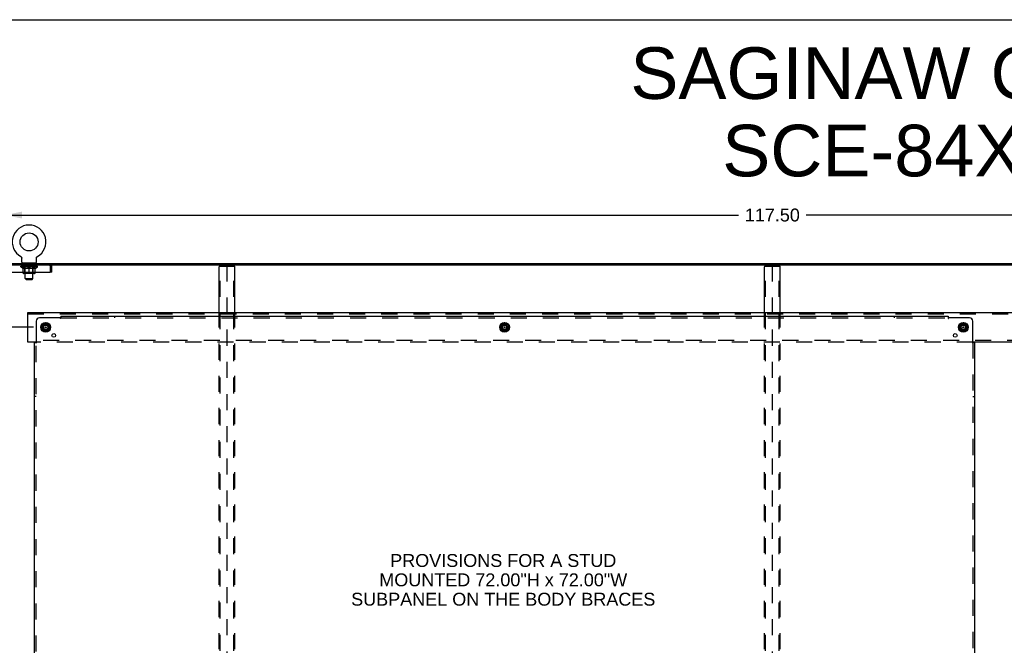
# Model space of a CAD drawing. Header units: inches. Extents: x 0 to 224, y 0 to 145.
# Tile 42 of 45: x 75 to 151, y 97 to 145. Entities that reach past the tile are written whole.
import ezdxf

# ---------------------------------------------------------------- set-up
doc = ezdxf.new("R2010")
doc.units = ezdxf.units.IN
doc.header["$LTSCALE"] = 12.302632
doc.header["$MEASUREMENT"] = 0
doc.linetypes.add('DOT', pattern=[0.2, 0.1, -0.1])
doc.linetypes.add('HIDDEN', pattern=[0.2, 0.1, -0.1])
doc.layers.get('0').update_dxf_attribs({"linetype": 'CONTINUOUS'})
for name, color, linetype in [('DEFAULT_2', 8, 'HIDDEN'), ('DIMENSIONS', 7, 'CONTINUOUS'), ('SUBPANELS', 7, 'CONTINUOUS')]:
    doc.layers.add(name, color=color, linetype=linetype)
doc.styles.get("Standard").update_dxf_attribs({"font": 'arial.ttf'})
doc.dimstyles.new('DIMSTYLE_1', dxfattribs={"dimtxt": 0.986842, "dimasz": 1.315789, "dimexe": 0.09, "dimexo": 0.07, "dimgap": 0.0375, "dimtad": 0, "dimtih": 1, "dimtoh": 1, "dimzin": 4, "dimdsep": 46, "dimtxsty": 'Standard', "dimblk": '_FILLED', "dimblk1": '_FILLED', "dimblk2": '_FILLED', "dimcen": 0.09, "dimadec": 3, "dimazin": 1, "dimtfac": 1, "dimtdec": 3, "dimtofl": 0, "dimtmove": 0, "dimatfit": 3, "dimldrblk": '_FILLED', "dimfxl": 0, "dimtolj": 1, "dimtzin": 4, "dimarcsym": 0})

# ---------------------------------------------------------------- blocks, each defined once
blk = doc.blocks.new('_FILLED')
at = {"color": 0, "linetype": 'ByBlock'}
blk.add_solid([(0, 0), (-1, 0.2), (-1, -0.2)], dxfattribs=at)
blk = doc.blocks.new('*D5')
at = {"layer": 'DIMENSIONS', "color": 2, "linetype": 'Continuous'}
for p, q in [((76.241, 121.211), (69.783, 121.211)), ((70.967, 121.211), (70.967, 104.635)), ((70.967, 86.086), (70.967, 102.661)), ((76.241, 86.086), (69.783, 86.086))]:
    blk.add_line(p, q, dxfattribs=at)
at = {"layer": 'DIMENSIONS', "color": 2, "linetype": 'Continuous', "xscale": 1.3157894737, "yscale": 1.3157894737, "zscale": 1.3157894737}
for p, rotation in [((70.967, 121.211), 90), ((70.967, 86.086), 270)]:
    blk.add_blockref('_FILLED', p, dxfattribs=dict(at, rotation=rotation))
at = {"layer": 'DIMENSIONS', "color": 2, "linetype": 'Continuous', "insert": (70.967, 104.142), "char_height": 0.9868, "width": 3.44844, "attachment_point": 2, "line_spacing_factor": 0.9}
blk.add_mtext('35.13', dxfattribs=at)
blk = doc.blocks.new('*D8')
at = {"layer": 'DIMENSIONS', "color": 2, "linetype": 'Continuous'}
for p, q in [((74.037, 126.76), (74.037, 130.981)), ((191.537, 126.76), (191.537, 130.981)), ((74.037, 129.797), (130.186, 129.797)), ((191.537, 129.797), (135.388, 129.797))]:
    blk.add_line(p, q, dxfattribs=at)
at = {"layer": 'DIMENSIONS', "color": 2, "linetype": 'Continuous', "xscale": 1.3157894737, "yscale": 1.3157894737, "zscale": 1.3157894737, "rotation": 180}
blk.add_blockref('_FILLED', (74.037, 129.797), dxfattribs=at)
at = {"layer": 'DIMENSIONS', "color": 2, "linetype": 'Continuous', "xscale": 1.3157894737, "yscale": 1.3157894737, "zscale": 1.3157894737}
blk.add_blockref('_FILLED', (191.537, 129.797), dxfattribs=at)
at = {"layer": 'DIMENSIONS', "color": 2, "linetype": 'Continuous', "insert": (132.787, 130.291), "char_height": 0.9868, "width": 4.21517, "attachment_point": 2, "line_spacing_factor": 0.9}
blk.add_mtext('117.50', dxfattribs=at)
blk = doc.blocks.new('*D13')
at = {"layer": 'DIMENSIONS', "color": 2, "linetype": 'Continuous'}
for p, q in [((70.967, 125.982), (70.967, 128.613)), ((73.168, 125.982), (69.783, 125.982)), ((76.241, 121.211), (69.783, 121.211)), ((70.967, 121.211), (70.967, 118.579))]:
    blk.add_line(p, q, dxfattribs=at)
at = {"layer": 'DIMENSIONS', "color": 2, "linetype": 'Continuous', "xscale": 1.3157894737, "yscale": 1.3157894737, "zscale": 1.3157894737}
for p, rotation in [((70.967, 125.982), 270), ((70.967, 121.211), 90)]:
    blk.add_blockref('_FILLED', p, dxfattribs=dict(at, rotation=rotation))
at = {"layer": 'DIMENSIONS', "color": 2, "linetype": 'Continuous', "insert": (70.967, 125.014), "char_height": 0.9868, "width": 2.68172, "attachment_point": 2, "line_spacing_factor": 0.9}
blk.add_mtext('4.77\\PI.D.', dxfattribs=at)

msp = doc.modelspace()

# ---------------------------------------------------------------- linework, layer by layer
at = {"color": 7, "linetype": 'Continuous'}
for p, q in [((0, 144.737), (223.684, 144.737)), ((74.037, 125.982), (191.537, 125.982)), ((74.089, 126.086), (191.485, 126.086)), ((75.255, 126.624), (75.255, 126.624)), ((75.255, 126.624), (75.26, 126.621)), ((75.256, 126.623), (75.258, 126.622)), ((75.26, 126.621), (75.264, 126.619)), ((75.264, 126.619), (75.268, 126.616)), ((75.268, 126.616), (75.272, 126.613)), ((75.272, 126.613), (75.276, 126.61)), ((75.276, 126.61), (75.28, 126.606)), ((75.28, 126.606), (75.284, 126.603)), ((75.284, 126.603), (75.287, 126.599)), ((75.287, 126.599), (75.291, 126.596)), ((75.291, 126.596), (75.294, 126.592)), ((75.294, 126.592), (75.297, 126.588)), ((75.297, 126.588), (75.3, 126.584)), ((75.3, 126.584), (75.303, 126.58)), ((75.303, 126.58), (75.306, 126.575)), ((75.306, 126.575), (75.309, 126.571)), ((75.309, 126.571), (75.311, 126.567)), ((75.311, 126.567), (75.314, 126.562)), ((75.313, 126.562), (75.316, 126.557)), ((75.316, 126.558), (75.318, 126.553)), ((75.318, 126.553), (75.319, 126.548)), ((75.319, 126.548), (75.321, 126.543)), ((75.321, 126.543), (75.323, 126.538)), ((75.323, 126.538), (75.324, 126.533)), ((75.324, 126.534), (75.325, 126.529)), ((75.325, 126.529), (75.326, 126.524)), ((75.326, 126.524), (75.327, 126.519)), ((75.327, 126.519), (75.327, 126.513)), ((75.328, 126.185), (75.328, 126.499)), ((75.391, 126.116), (75.391, 126.086)), ((76.391, 126.116), (75.391, 126.116)), ((76.391, 126.116), (76.391, 126.086)), ((76.453, 126.508), (76.454, 126.514)), ((76.453, 126.503), (76.453, 126.508)), ((76.453, 126.503), (76.453, 126.508)), ((76.453, 126.499), (76.453, 126.503)), ((76.453, 126.185), (76.453, 126.499)), ((76.454, 126.519), (76.455, 126.524)), ((76.454, 126.513), (76.454, 126.519)), ((76.455, 126.524), (76.456, 126.529)), ((76.456, 126.529), (76.457, 126.534)), ((76.457, 126.533), (76.459, 126.538)), ((76.459, 126.538), (76.46, 126.543)), ((76.46, 126.543), (76.462, 126.548)), ((76.462, 126.548), (76.464, 126.553)), ((76.464, 126.553), (76.466, 126.558)), ((76.466, 126.557), (76.468, 126.562)), ((76.468, 126.562), (76.47, 126.567)), ((76.47, 126.567), (76.472, 126.571)), ((76.472, 126.571), (76.475, 126.575)), ((76.475, 126.575), (76.478, 126.58)), ((76.478, 126.58), (76.481, 126.584)), ((76.481, 126.584), (76.484, 126.588)), ((76.484, 126.588), (76.487, 126.592)), ((76.487, 126.592), (76.49, 126.596)), ((76.49, 126.596), (76.494, 126.599)), ((76.494, 126.599), (76.498, 126.603)), ((76.497, 126.603), (76.501, 126.606)), ((76.501, 126.606), (76.505, 126.61)), ((76.505, 126.61), (76.509, 126.613)), ((76.509, 126.613), (76.513, 126.616)), ((76.513, 126.616), (76.517, 126.619)), ((76.517, 126.619), (76.521, 126.621)), ((76.517, 126.619), (76.519, 126.62)), ((76.521, 126.621), (76.526, 126.624)), ((76.523, 126.622), (76.525, 126.623)), ((75.427, 125.357), (75.427, 125.419)), ((76.317, 125.32), (75.464, 125.32)), ((75.591, 124.935), (75.591, 125.32)), ((75.891, 125.32), (75.891, 125.419)), ((76.191, 124.935), (76.191, 125.32)), ((76.354, 125.357), (76.354, 125.419)), ((77.537, 125.419), (77.537, 125.815)), ((77.641, 125.815), (77.537, 125.815)), ((77.641, 125.419), (77.537, 125.419)), ((75.66, 124.866), (75.591, 124.935)), ((75.591, 124.935), (76.191, 124.935)), ((75.66, 124.866), (76.122, 124.866)), ((76.122, 124.866), (76.191, 124.935)), ((75.787, 120.086), (75.787, 122.336)), ((75.787, 122.336), (188.912, 122.336)), ((76.884, 121.365), (76.884, 121.056)), ((76.889, 121.374), (77.157, 121.528)), ((77.167, 121.528), (77.434, 121.374)), ((77.439, 121.365), (77.439, 121.056)), ((112.009, 121.365), (112.009, 121.056)), ((112.014, 121.374), (112.282, 121.528)), ((112.292, 121.528), (112.559, 121.374)), ((112.564, 121.365), (112.564, 121.056)), ((147.134, 121.365), (147.134, 121.056)), ((147.139, 121.374), (147.407, 121.528)), ((147.417, 121.528), (147.684, 121.374)), ((147.689, 121.365), (147.689, 121.056)), ((77.157, 120.893), (76.889, 121.048)), ((77.434, 121.048), (77.167, 120.893)), ((112.282, 120.893), (112.014, 121.048)), ((112.559, 121.048), (112.292, 120.893)), ((147.407, 120.893), (147.139, 121.048)), ((147.684, 121.048), (147.417, 120.893)), ((76.438, 120.086), (75.787, 120.086)), ((154.813, 120.086), (148.135, 120.086))]:
    msp.add_line(p, q, dxfattribs=at)
at = {"color": 3, "linetype": 'Continuous'}
for p, q in [((90.477, 125.898), (91.596, 125.898)), ((132.227, 125.898), (133.346, 125.898)), ((74.275, 125.419), (77.507, 125.419)), ((77.507, 125.815), (77.507, 125.419)), ((77.641, 125.419), (77.641, 125.815)), ((90.433, 122.336), (90.433, 125.836)), ((91.64, 122.336), (91.64, 125.836)), ((132.183, 122.336), (132.183, 125.836)), ((133.39, 122.336), (133.39, 125.836))]:
    msp.add_line(p, q, dxfattribs=at)
at = {"color": 7, "linetype": 'Continuous'}
msp.add_lwpolyline([(75.327, 126.514), (75.328, 126.508), (75.328, 126.503), (75.328, 126.499)], dxfattribs=at)
at = {"color": 3, "linetype": 'Continuous'}
for points in [[(77.474, 125.982), (77.476, 125.981), (77.478, 125.978), (77.481, 125.972), (77.483, 125.965), (77.485, 125.956), (77.488, 125.945), (77.49, 125.933), (77.492, 125.919), (77.495, 125.904), (77.497, 125.887), (77.5, 125.87), (77.502, 125.852), (77.504, 125.834), (77.507, 125.815)], [(90.477, 125.898), (90.473, 125.898), (90.469, 125.897), (90.465, 125.896), (90.462, 125.895), (90.458, 125.892), (90.455, 125.89), (90.452, 125.887), (90.448, 125.884), (90.446, 125.88), (90.443, 125.876), (90.441, 125.872), (90.439, 125.867), (90.437, 125.862), (90.435, 125.857), (90.434, 125.852), (90.433, 125.847), (90.433, 125.841), (90.433, 125.836)], [(91.64, 125.836), (91.64, 125.841), (91.64, 125.847), (91.639, 125.852), (91.638, 125.857), (91.636, 125.862), (91.635, 125.867), (91.632, 125.872), (91.63, 125.876), (91.628, 125.88), (91.625, 125.884), (91.622, 125.887), (91.618, 125.89), (91.615, 125.892), (91.611, 125.895), (91.608, 125.896), (91.604, 125.897), (91.6, 125.898), (91.596, 125.898)], [(132.227, 125.898), (132.223, 125.898), (132.219, 125.897), (132.215, 125.896), (132.212, 125.895), (132.208, 125.892), (132.205, 125.89), (132.202, 125.887), (132.198, 125.884), (132.196, 125.88), (132.193, 125.876), (132.191, 125.872), (132.189, 125.867), (132.187, 125.862), (132.185, 125.857), (132.184, 125.852), (132.183, 125.847), (132.183, 125.841), (132.183, 125.836)], [(133.39, 125.836), (133.39, 125.841), (133.39, 125.847), (133.389, 125.852), (133.388, 125.857), (133.386, 125.862), (133.385, 125.867), (133.382, 125.872), (133.38, 125.876), (133.378, 125.88), (133.375, 125.884), (133.372, 125.887), (133.368, 125.89), (133.365, 125.892), (133.361, 125.895), (133.358, 125.896), (133.354, 125.897), (133.35, 125.898), (133.346, 125.898)]]:
    msp.add_lwpolyline(points, dxfattribs=at)
at = {"color": 7, "linetype": 'Continuous'}
for centre, radius in [((75.891, 127.744), 0.688), ((77.162, 121.211), 0.372), ((77.162, 121.211), 0.356), ((77.162, 121.211), 0.204), ((77.162, 121.211), 0.188), ((112.287, 121.211), 0.372), ((112.287, 121.211), 0.356), ((112.287, 121.211), 0.204), ((112.287, 121.211), 0.188), ((147.412, 121.211), 0.372), ((147.412, 121.211), 0.356), ((147.412, 121.211), 0.204), ((147.412, 121.211), 0.188)]:
    msp.add_circle(centre, radius, dxfattribs=at)
for centre, radius, start, end in [((75.891, 127.744), 1.288, 299.50527, 240.49474), ((75.397, 126.185), 0.069, 180, 265), ((76.384, 126.185), 0.069, 275, 360), ((77.474, 125.815), 0.063, 0, 65.98157), ((91.005, 125.951), 0.0312, 0, 90), ((75.464, 125.357), 0.0371, 180, 270), ((76.317, 125.357), 0.0371, 270, 360), ((76.894, 121.365), 0.01, 120, 180), ((77.162, 121.52), 0.01, 60, 120), ((77.429, 121.365), 0.01, 0.01128, 59.98796), ((112.019, 121.365), 0.01, 120, 180), ((112.287, 121.52), 0.01, 60, 120), ((112.554, 121.365), 0.01, 0.01128, 60), ((147.144, 121.365), 0.01, 120, 180), ((147.412, 121.52), 0.01, 60, 120), ((147.679, 121.365), 0.01, 0, 60), ((76.894, 121.056), 0.01, 180.01128, 239.98796), ((77.162, 120.902), 0.01, 240.01171, 299.98732), ((77.429, 121.056), 0.01, 300.01085, 360), ((112.019, 121.056), 0.01, 180.01128, 239.98796), ((112.287, 120.902), 0.01, 240.01171, 299.98732), ((112.554, 121.056), 0.01, 300.01085, 359.98765), ((147.144, 121.056), 0.01, 180.01128, 239.98796), ((147.412, 120.902), 0.01, 240.01171, 299.98732), ((147.679, 121.056), 0.01, 300.01085, 360)]:
    msp.add_arc(centre, radius, start, end, dxfattribs=at)
at = {"color": 3, "linetype": 'Continuous'}
for centre, radius, start, end in [((77.474, 125.815), 0.167, 0, 90), ((91.068, 125.951), 0.0312, 90, 180), ((132.755, 125.951), 0.0312, 0, 90), ((132.818, 125.951), 0.0312, 90, 180)]:
    msp.add_arc(centre, radius, start, end, dxfattribs=at)
at = {"layer": 'DEFAULT_2', "color": 8, "linetype": 'HIDDEN'}
for p, q in [((75.257, 125.831), (75.257, 125.878)), ((75.263, 126.62), (75.264, 126.619)), ((75.267, 125.871), (75.267, 125.878)), ((75.296, 125.871), (75.296, 125.878)), ((75.342, 125.871), (75.342, 125.878)), ((75.405, 125.871), (75.405, 125.878)), ((75.462, 125.868), (75.462, 125.874)), ((75.484, 125.871), (75.484, 125.878)), ((75.488, 126.116), (75.488, 126.086)), ((75.518, 125.868), (75.518, 125.875)), ((75.526, 126.026), (75.526, 126.106)), ((75.595, 126.016), (75.536, 126.016)), ((75.574, 125.871), (75.574, 125.878)), ((75.591, 125.32), (75.591, 126.006)), ((75.591, 125.868), (75.591, 125.876)), ((75.674, 125.871), (75.674, 125.878)), ((75.68, 125.868), (75.68, 125.877)), ((75.776, 125.871), (75.891, 125.878)), ((75.781, 125.871), (75.781, 125.878)), ((75.781, 125.871), (75.781, 125.878)), ((75.781, 125.878), (75.781, 125.878)), ((75.891, 125.871), (75.891, 125.878)), ((75.928, 125.871), (75.928, 125.876)), ((75.928, 125.876), (76.005, 125.871)), ((75.949, 125.871), (75.949, 125.874)), ((76, 125.871), (76, 125.878)), ((76, 125.878), (76.001, 125.878)), ((76.001, 125.871), (76.001, 125.878)), ((76.101, 125.868), (76.101, 125.877)), ((76.107, 125.871), (76.107, 125.878)), ((76.246, 126.016), (76.186, 126.016)), ((76.19, 125.868), (76.19, 125.876)), ((76.191, 125.32), (76.191, 126.006)), ((76.207, 125.871), (76.207, 125.878)), ((76.256, 126.026), (76.256, 126.106)), ((76.263, 125.868), (76.263, 125.875)), ((76.294, 126.116), (76.294, 126.086)), ((76.298, 125.871), (76.298, 125.878)), ((76.319, 125.868), (76.319, 125.874)), ((76.376, 125.871), (76.376, 125.878)), ((76.439, 125.871), (76.439, 125.878)), ((76.486, 125.871), (76.486, 125.878)), ((76.514, 125.871), (76.514, 125.878)), ((76.524, 125.831), (76.524, 125.878)), ((76.526, 126.624), (76.526, 126.624)), ((91.037, 125.951), (91.037, 42.221)), ((132.787, 125.951), (132.787, 42.221)), ((75.417, 125.72), (75.257, 125.831)), ((76.524, 125.831), (75.257, 125.831)), ((75.276, 125.868), (75.276, 125.871)), ((75.276, 125.868), (76.506, 125.868)), ((75.284, 125.868), (75.284, 125.871)), ((75.285, 125.868), (75.285, 125.871)), ((75.312, 125.868), (75.312, 125.871)), ((75.314, 125.868), (75.314, 125.871)), ((75.357, 125.868), (75.357, 125.871)), ((75.359, 125.868), (75.359, 125.871)), ((75.564, 125.871), (75.362, 125.871)), ((75.407, 125.868), (75.407, 125.871)), ((75.408, 125.868), (75.408, 125.871)), ((75.411, 125.868), (75.411, 125.871)), ((75.417, 125.72), (75.427, 125.72)), ((75.418, 125.868), (75.418, 125.871)), ((75.418, 125.868), (75.418, 125.871)), ((75.421, 125.868), (75.421, 125.871)), ((75.425, 125.868), (75.425, 125.872)), ((75.427, 125.419), (75.427, 125.763)), ((75.427, 125.763), (75.453, 125.753)), ((75.429, 125.868), (75.429, 125.871)), ((75.443, 125.868), (75.443, 125.871)), ((75.461, 125.868), (75.461, 125.871)), ((75.482, 125.868), (75.482, 125.871)), ((75.482, 125.868), (75.482, 125.871)), ((75.493, 125.868), (75.493, 125.871)), ((75.497, 125.868), (75.497, 125.871)), ((75.507, 125.868), (75.507, 125.871)), ((75.533, 125.868), (75.533, 125.871)), ((75.536, 125.868), (75.536, 125.871)), ((75.578, 125.359), (75.538, 125.32)), ((75.564, 125.868), (75.564, 125.871)), ((75.631, 125.871), (75.569, 125.871)), ((75.749, 125.72), (75.569, 125.72)), ((75.578, 125.359), (75.578, 125.828)), ((75.591, 125.359), (75.578, 125.359)), ((75.578, 125.359), (76.203, 125.359)), ((75.581, 125.868), (75.581, 125.871)), ((75.585, 125.868), (75.585, 125.871)), ((75.596, 125.868), (75.596, 125.871)), ((75.607, 125.868), (75.607, 125.871)), ((75.631, 125.868), (75.631, 125.871)), ((75.706, 125.871), (75.646, 125.871)), ((75.667, 125.868), (75.667, 125.871)), ((75.678, 125.868), (75.678, 125.871)), ((75.683, 125.868), (75.683, 125.871)), ((75.69, 125.868), (75.69, 125.871)), ((75.706, 125.868), (75.706, 125.871)), ((75.786, 125.871), (75.732, 125.871)), ((75.745, 125.868), (75.745, 125.871)), ((75.781, 125.868), (75.781, 125.871)), ((75.785, 125.868), (75.785, 125.871)), ((75.786, 125.868), (75.786, 125.871)), ((75.786, 125.868), (75.786, 125.871)), ((75.87, 125.871), (75.822, 125.871)), ((75.827, 125.868), (75.827, 125.871)), ((75.87, 125.868), (75.87, 125.871)), ((75.888, 125.871), (75.888, 125.871)), ((75.888, 125.868), (75.888, 125.871)), ((75.888, 125.868), (75.888, 125.871)), ((75.891, 125.419), (75.891, 125.763)), ((75.893, 125.868), (75.893, 125.871)), ((75.893, 125.868), (75.893, 125.871)), ((75.893, 125.871), (75.893, 125.871)), ((75.895, 125.871), (75.96, 125.871)), ((75.911, 125.868), (75.911, 125.871)), ((75.954, 125.868), (75.954, 125.871)), ((75.995, 125.868), (75.995, 125.871)), ((75.995, 125.868), (75.995, 125.871)), ((75.995, 125.871), (76.05, 125.871)), ((75.996, 125.868), (75.996, 125.871)), ((76, 125.868), (76, 125.871)), ((76.212, 125.72), (76.032, 125.72)), ((76.036, 125.868), (76.036, 125.871)), ((76.076, 125.868), (76.076, 125.871)), ((76.076, 125.871), (76.135, 125.871)), ((76.091, 125.868), (76.091, 125.871)), ((76.098, 125.868), (76.098, 125.871)), ((76.103, 125.868), (76.103, 125.871)), ((76.114, 125.868), (76.114, 125.871)), ((76.15, 125.868), (76.15, 125.871)), ((76.151, 125.871), (76.212, 125.871)), ((76.175, 125.868), (76.175, 125.871)), ((76.186, 125.868), (76.186, 125.871)), ((76.203, 125.359), (76.191, 125.359)), ((76.196, 125.868), (76.196, 125.871)), ((76.2, 125.868), (76.2, 125.871)), ((76.203, 125.359), (76.203, 125.828)), ((76.203, 125.359), (76.243, 125.32)), ((76.217, 125.868), (76.217, 125.871)), ((76.218, 125.871), (76.419, 125.871)), ((76.245, 125.868), (76.245, 125.871)), ((76.248, 125.868), (76.248, 125.871)), ((76.275, 125.868), (76.275, 125.871)), ((76.284, 125.868), (76.284, 125.871)), ((76.288, 125.868), (76.288, 125.871)), ((76.299, 125.868), (76.299, 125.871)), ((76.299, 125.868), (76.299, 125.871)), ((76.32, 125.868), (76.32, 125.871)), ((76.338, 125.868), (76.338, 125.871)), ((76.352, 125.868), (76.352, 125.871)), ((76.354, 125.419), (76.354, 125.763)), ((76.354, 125.72), (76.365, 125.72)), ((76.357, 125.868), (76.357, 125.872)), ((76.36, 125.868), (76.36, 125.871)), ((76.363, 125.868), (76.363, 125.871)), ((76.363, 125.868), (76.363, 125.871)), ((76.365, 125.72), (76.524, 125.831)), ((76.371, 125.868), (76.371, 125.871)), ((76.374, 125.868), (76.374, 125.871)), ((76.374, 125.868), (76.374, 125.871)), ((76.422, 125.868), (76.422, 125.871)), ((76.425, 125.868), (76.425, 125.871)), ((76.468, 125.868), (76.468, 125.871)), ((76.469, 125.868), (76.469, 125.871)), ((76.496, 125.868), (76.496, 125.871)), ((76.497, 125.868), (76.497, 125.871)), ((76.506, 125.868), (76.506, 125.871)), ((90.506, 42.336), (90.506, 125.836)), ((91.567, 42.336), (91.567, 125.836)), ((132.256, 42.336), (132.256, 125.836)), ((133.317, 42.336), (133.317, 125.836)), ((75.787, 122.232), (188.912, 122.232)), ((90.433, 49.836), (90.433, 122.336)), ((91.64, 49.836), (91.64, 122.336)), ((132.183, 49.836), (132.183, 122.336)), ((133.39, 49.836), (133.39, 122.336)), ((188.912, 120.19), (75.787, 120.19)), ((148.135, 120.086), (76.438, 120.086))]:
    msp.add_line(p, q, dxfattribs=at)
for points in [[(90.506, 125.836), (90.506, 125.841), (90.507, 125.847), (90.508, 125.852), (90.509, 125.857), (90.51, 125.862), (90.512, 125.867), (90.514, 125.872), (90.517, 125.876), (90.519, 125.88), (90.522, 125.884), (90.525, 125.887), (90.528, 125.89), (90.532, 125.892), (90.535, 125.895), (90.539, 125.896), (90.543, 125.897), (90.547, 125.898), (90.55, 125.898)], [(91.523, 125.898), (91.527, 125.898), (91.53, 125.897), (91.534, 125.896), (91.538, 125.895), (91.541, 125.892), (91.545, 125.89), (91.548, 125.887), (91.551, 125.884), (91.554, 125.88), (91.557, 125.876), (91.559, 125.872), (91.561, 125.867), (91.563, 125.862), (91.564, 125.857), (91.565, 125.852), (91.566, 125.847), (91.567, 125.841), (91.567, 125.836)], [(132.256, 125.836), (132.256, 125.841), (132.257, 125.847), (132.258, 125.852), (132.259, 125.857), (132.26, 125.862), (132.262, 125.867), (132.264, 125.872), (132.267, 125.876), (132.269, 125.88), (132.272, 125.884), (132.275, 125.887), (132.278, 125.89), (132.282, 125.892), (132.285, 125.895), (132.289, 125.896), (132.293, 125.897), (132.297, 125.898), (132.3, 125.898)], [(133.273, 125.898), (133.277, 125.898), (133.28, 125.897), (133.284, 125.896), (133.288, 125.895), (133.291, 125.892), (133.295, 125.89), (133.298, 125.887), (133.301, 125.884), (133.304, 125.88), (133.307, 125.876), (133.309, 125.872), (133.311, 125.867), (133.313, 125.862), (133.314, 125.857), (133.315, 125.852), (133.316, 125.847), (133.317, 125.841), (133.317, 125.836)], [(75.569, 125.72), (75.546, 125.724), (75.523, 125.73), (75.499, 125.736), (75.475, 125.744), (75.451, 125.753), (75.427, 125.762)], [(75.453, 125.753), (75.478, 125.744), (75.503, 125.736), (75.528, 125.73), (75.553, 125.724), (75.577, 125.72)], [(75.74, 125.72), (75.764, 125.724), (75.789, 125.73), (75.814, 125.737), (75.839, 125.744), (75.865, 125.753), (75.891, 125.763)], [(75.891, 125.762), (75.866, 125.752), (75.842, 125.744), (75.819, 125.736), (75.796, 125.73), (75.772, 125.724), (75.749, 125.72)], [(75.891, 125.763), (75.917, 125.753), (75.942, 125.744), (75.967, 125.736), (75.992, 125.73), (76.017, 125.724), (76.042, 125.72)], [(76.032, 125.72), (76.009, 125.724), (75.985, 125.73), (75.962, 125.736), (75.938, 125.744), (75.915, 125.752), (75.891, 125.762)], [(76.204, 125.72), (76.229, 125.724), (76.254, 125.73), (76.278, 125.736), (76.303, 125.744)], [(76.354, 125.762), (76.33, 125.752), (76.305, 125.744), (76.282, 125.736), (76.258, 125.73), (76.235, 125.724), (76.212, 125.72)], [(76.303, 125.744), (76.329, 125.753), (76.354, 125.763)]]:
    msp.add_lwpolyline(points, dxfattribs=at)
for centre, radius in [((77.162, 121.211), 0.312), ((77.162, 121.211), 0.165), ((112.287, 121.211), 0.312), ((112.287, 121.211), 0.165), ((147.412, 121.211), 0.312), ((147.412, 121.211), 0.165), ((77.162, 121.211), 0.0312), ((112.287, 121.211), 0.0312), ((147.412, 121.211), 0.0312)]:
    msp.add_circle(centre, radius, dxfattribs=at)
at = {"layer": 'DEFAULT_2', "color": 8, "linetype": 'DOT'}
for centre in [(77.162, 121.211), (112.287, 121.211), (147.412, 121.211)]:
    msp.add_circle(centre, 0.17, dxfattribs=at)
at = {"layer": 'DEFAULT_2', "color": 8, "linetype": 'HIDDEN'}
for centre, radius, start, end in [((75.397, 126.185), 0.069, 265, 270), ((75.516, 126.106), 0.01, 0, 90), ((75.536, 126.026), 0.01, 180, 270), ((75.581, 126.006), 0.01, 0, 90), ((76.201, 126.006), 0.01, 90, 180), ((76.246, 126.026), 0.01, 270, 360), ((76.266, 126.106), 0.01, 90, 180), ((76.384, 126.185), 0.069, 270, 275), ((75.538, 125.828), 0.0398, 0, 90), ((76.243, 125.828), 0.0398, 90, 180)]:
    msp.add_arc(centre, radius, start, end, dxfattribs=at)
for centre, major_axis, ratio, start_param, end_param in [((75.891, 125.878), (0.633, 0.007), 0.05963, 2.96643, 3.140963), ((75.237, 125.866), (0.198, 0), 0.060556, 0.430652, 1.470503), ((75.891, 125.878), (0.633, 0), 0.060556, -3.141593, -2.96706), ((75.891, 125.878), (0.633, 0.013), 0.05688, 2.791345, 2.965878), ((75.213, 125.866), (0.198, 0.002), 0.05963, 0.25549, 1.295341), ((75.282, 125.866), (0.198, -0.002), 0.05963, 6.889, 7.928851), ((75.891, 125.878), (0.633, -0.007), 0.05963, -2.96643, -2.791898), ((75.891, 125.878), (0.633, 0.019), 0.052395, 2.616403, 2.790936), ((75.209, 125.866), (0.198, 0.004), 0.05688, 0.080405, 1.120256), ((75.344, 125.866), (0.198, -0.004), 0.05688, 7.064085, 8.103936), ((75.891, 125.878), (0.633, -0.013), 0.05688, -2.791345, -2.616812), ((75.891, 125.878), (0.633, 0.025), 0.046319, 2.441654, 2.616187), ((75.424, 125.866), (0.198, -0.006), 0.052395, 7.239027, 8.278878), ((75.226, 125.866), (0.198, 0.006), 0.052395, -0.094537, 0.945314), ((75.891, 125.878), (0.633, -0.019), 0.052395, -2.616403, -2.44187), ((75.891, 125.878), (0.633, 0.029), 0.038841, 8.550309, 8.724842), ((75.517, 125.866), (0.198, -0.008), 0.046319, 7.413776, 8.453627), ((75.264, 125.866), (0.198, 0.008), 0.046319, -0.269286, 0.770565), ((75.891, 125.878), (0.633, -0.025), 0.046319, 3.841531, 4.016064), ((75.891, 125.878), (0.633, 0.033), 0.030195, 8.375995, 8.550528), ((75.622, 125.866), (0.198, -0.009), 0.038841, 7.588307, 8.628158), ((75.32, 125.866), (0.198, 0.009), 0.038841, -0.443817, 0.596034), ((75.891, 125.878), (0.633, -0.029), 0.038841, 4.016062, 4.190595), ((75.393, 125.866), (0.198, 0.01), 0.030195, 5.665055, 6.704906), ((75.891, 125.878), (0.633, 0.036), 0.020645, 8.201872, 8.376405), ((75.735, 125.866), (0.198, -0.01), 0.030195, 1.479435, 2.519286), ((75.891, 125.878), (0.633, -0.033), 0.030195, -2.09281, -1.918277), ((75.482, 125.866), (0.198, 0.011), 0.020645, -0.792253, 0.247598), ((75.891, 125.878), (0.633, 0.038), 0.010478, 1.744704, 1.919237), ((75.852, 125.866), (0.198, -0.011), 0.020645, 1.653558, 2.693409), ((75.891, 125.878), (0.633, -0.036), 0.020645, -1.918687, -1.744154), ((75.583, 125.866), (0.198, 0.012), 0.010478, -0.966236, -0.000846), ((75.971, 125.866), (0.198, -0.012), 0.010478, 1.827541, 2.867392), ((75.891, 125.878), (0.633, -0.038), 0.010478, -1.744704, -1.563007), ((75.81, 125.866), (0.198, 0.012), 0.010478, 0.274201, 1.314052), ((75.891, 125.878), (0.633, 0.038), 0.010478, -1.571421, -1.396888), ((75.929, 125.866), (0.198, 0.011), 0.020645, 0.448184, 1.488034), ((76.198, 125.866), (0.198, -0.012), 0.010478, -3.140747, -2.175357), ((75.891, 125.878), (0.633, 0.036), 0.020645, -1.397439, -1.222906), ((75.891, 125.878), (0.633, -0.038), 0.010478, 1.222355, 1.396888), ((76.046, 125.866), (0.198, 0.01), 0.030195, 0.622307, 1.662158), ((76.299, 125.866), (0.198, -0.011), 0.020645, 2.893995, 3.933846), ((75.891, 125.878), (0.633, 0.033), 0.030195, -1.223315, -1.048783), ((75.891, 125.878), (0.633, -0.036), 0.020645, 1.048373, 1.222906), ((76.159, 125.866), (0.198, 0.009), 0.038841, 0.79662, 1.836471), ((76.388, 125.866), (0.198, -0.01), 0.030195, 2.719872, 3.759723), ((76.264, 125.866), (0.198, 0.008), 0.046319, 0.971151, 2.011002), ((75.891, 125.878), (0.633, 0.029), 0.038841, -1.049002, -0.874469), ((75.891, 125.878), (0.633, -0.033), 0.030195, 0.87425, 1.048783), ((76.358, 125.866), (0.198, 0.006), 0.052395, 1.1459, 2.185751), ((76.461, 125.866), (0.198, -0.009), 0.038841, 2.545558, 3.585409), ((76.437, 125.866), (0.198, 0.004), 0.05688, 1.320842, 2.360692), ((75.891, 125.878), (0.633, 0.025), 0.046319, -0.874471, -0.699939), ((75.891, 125.878), (0.633, -0.029), 0.038841, 0.699936, 0.874469), ((76.518, 125.866), (0.198, -0.008), 0.046319, 2.371028, 3.410879), ((76.5, 125.866), (0.198, 0.002), 0.05963, 1.495927, 2.535778), ((76.555, 125.866), (0.198, -0.006), 0.052395, 2.196279, 3.23613), ((76.544, 125.866), (0.198, 0), 0.060556, 1.671089, 2.71094), ((76.572, 125.866), (0.198, -0.004), 0.05688, 2.021337, 3.061188), ((75.891, 125.878), (0.633, 0.019), 0.052395, -0.699723, -0.52519), ((75.891, 125.878), (0.633, -0.025), 0.046319, 0.525406, 0.699939), ((76.568, 125.866), (0.198, -0.002), 0.05963, 1.846251, 2.886102), ((75.891, 125.878), (0.633, 0.013), 0.05688, -0.524781, -0.350248), ((75.891, 125.878), (0.633, -0.019), 0.052395, 0.350657, 0.52519), ((75.891, 125.878), (0.633, 0.007), 0.05963, -0.349695, -0.175162), ((75.891, 125.878), (0.633, -0.013), 0.05688, 0.175715, 0.350248), ((75.891, 125.878), (0.633, 0), 0.060556, -0.174533, 0), ((75.891, 125.878), (0.633, -0.007), 0.05963, 0.000629, 0.175162), ((75.237, 125.859), (0.198, 0.002), 0.05963, 1.376596, 1.469874), ((75.282, 125.859), (0.198, 0), 0.060556, 1.551758, 1.645036), ((75.213, 125.859), (0.198, 0.004), 0.05688, 1.20151, 1.294789), ((75.283, 125.861), (0.164, 0.002), 0.05963, 1.065228, 1.614276), ((75.263, 125.861), (0.164, 0.003), 0.05688, 0.890143, 1.43919), ((75.321, 125.861), (0.164, 0), 0.060556, 1.240391, 1.789438), ((75.344, 125.859), (0.198, -0.002), 0.05963, 1.72692, 1.820198), ((75.209, 125.859), (0.198, 0.006), 0.052395, 1.026568, 1.119847), ((75.262, 125.861), (0.164, 0.005), 0.052395, 0.715201, 1.264248), ((75.377, 125.861), (0.164, -0.002), 0.05963, 1.415553, 1.9646), ((75.424, 125.859), (0.198, -0.004), 0.05688, 1.902006, 1.995284), ((75.226, 125.859), (0.198, 0.008), 0.046319, 0.851819, 0.945098), ((75.281, 125.861), (0.164, 0.006), 0.046319, 0.540452, 1.089499), ((75.448, 125.861), (0.164, -0.003), 0.05688, 1.590638, 2.139686), ((75.517, 125.859), (0.198, -0.006), 0.052395, 2.076947, 2.170226), ((75.264, 125.859), (0.198, 0.009), 0.038841, 0.677289, 0.770567), ((75.318, 125.861), (0.164, 0.008), 0.038841, 0.365921, 0.914969), ((75.532, 125.861), (0.164, -0.005), 0.052395, 1.76558, 2.314627), ((75.622, 125.859), (0.198, -0.008), 0.046319, 2.251696, 2.344975), ((75.32, 125.859), (0.198, 0.01), 0.030195, 0.502975, 0.596254), ((75.372, 125.861), (0.164, 0.009), 0.030195, 6.474793, 7.023841), ((75.628, 125.861), (0.164, -0.006), 0.046319, 8.223514, 8.772562), ((75.735, 125.859), (0.198, -0.009), 0.038841, 2.426227, 2.519505), ((75.393, 125.859), (0.198, 0.011), 0.020645, 0.328852, 0.422131), ((75.442, 125.861), (0.164, 0.009), 0.020645, 6.30067, 6.849717), ((75.731, 125.861), (0.164, -0.008), 0.038841, 2.11486, 2.663907), ((75.852, 125.859), (0.198, -0.01), 0.030195, 2.60054, 2.693819), ((75.482, 125.859), (0.198, 0.012), 0.010478, 0.154869, 0.248148), ((75.526, 125.861), (0.164, 0.01), 0.010478, 6.126688, 6.675735), ((75.839, 125.861), (0.164, -0.009), 0.030195, 2.289173, 2.83822), ((75.971, 125.859), (0.198, -0.011), 0.020645, 2.774664, 2.867942), ((75.949, 125.861), (0.164, -0.009), 0.020645, 2.463296, 3.012344), ((75.724, 125.861), (0.164, 0.01), 0.010478, -0.000483, 0.504314), ((75.693, 125.859), (0.198, 0.012), 0.010478, 0.099668, 0.192946), ((76.057, 125.861), (0.164, -0.01), 0.010478, 2.637279, 3.14189), ((76.088, 125.859), (0.198, -0.012), 0.010478, 2.74231, 2.948646), ((75.832, 125.861), (0.164, 0.009), 0.020645, 0.129249, 0.678296), ((75.81, 125.859), (0.198, 0.011), 0.020645, 0.273651, 0.366929), ((75.942, 125.861), (0.164, 0.009), 0.030195, 0.303372, 0.852419), ((76.255, 125.861), (0.164, -0.01), 0.010478, 2.749043, 3.29809), ((75.929, 125.859), (0.198, 0.01), 0.030195, 0.447774, 0.541052), ((76.299, 125.859), (0.198, -0.012), 0.010478, 2.893445, 2.986723), ((76.05, 125.861), (0.164, 0.008), 0.038841, 0.477686, 1.026733), ((76.339, 125.861), (0.164, -0.009), 0.020645, 2.57506, 3.124108), ((76.046, 125.859), (0.198, 0.009), 0.038841, 0.622087, 0.715366), ((76.388, 125.859), (0.198, -0.011), 0.020645, 2.719462, 2.812741), ((76.153, 125.861), (0.164, 0.006), 0.046319, 0.652216, 1.201263), ((76.409, 125.861), (0.164, -0.009), 0.030195, 2.400937, 2.949985), ((76.249, 125.861), (0.164, 0.005), 0.052395, 0.826965, 1.376012), ((76.159, 125.859), (0.198, 0.008), 0.046319, 0.796618, 0.889896), ((76.461, 125.859), (0.198, -0.01), 0.030195, 2.545339, 2.638617), ((76.463, 125.861), (0.164, -0.008), 0.038841, 2.226624, 2.775671), ((76.333, 125.861), (0.164, 0.003), 0.05688, 1.001907, 1.550954), ((76.5, 125.861), (0.164, -0.006), 0.046319, 2.052093, 2.601141), ((76.264, 125.859), (0.198, 0.006), 0.052395, 0.971367, 1.064645), ((76.518, 125.859), (0.198, -0.009), 0.038841, 2.371026, 2.464304), ((76.405, 125.861), (0.164, 0.002), 0.05963, 1.176993, 1.72604), ((76.519, 125.861), (0.164, -0.005), 0.052395, 1.877344, 2.426392), ((76.46, 125.861), (0.164, 0), 0.060556, 1.352155, 1.901202), ((76.518, 125.861), (0.164, -0.003), 0.05688, 1.702402, 2.25145), ((76.498, 125.861), (0.164, -0.002), 0.05963, 1.527317, 2.076364), ((76.358, 125.859), (0.198, 0.004), 0.05688, 1.146309, 1.239587), ((76.555, 125.859), (0.198, -0.008), 0.046319, 2.196495, 2.289773), ((76.437, 125.859), (0.198, 0.002), 0.05963, 1.321394, 1.414673), ((76.572, 125.859), (0.198, -0.006), 0.052395, 2.021746, 2.115024), ((76.5, 125.859), (0.198, 0), 0.060556, 1.496556, 1.589835), ((76.568, 125.859), (0.198, -0.004), 0.05688, 1.846804, 1.940083), ((76.544, 125.859), (0.198, -0.002), 0.05963, 1.671719, 1.764997)]:
    msp.add_ellipse(centre, major_axis=major_axis, ratio=ratio, start_param=start_param, end_param=end_param, dxfattribs=at)
at = {"layer": 'SUBPANELS', "color": 3, "linetype": 'Continuous'}
for p, q in [((76.443, 121.68), (76.443, 120.09)), ((78.282, 121.93), (76.693, 121.93)), ((78.301, 121.948), (78.294, 121.941)), ((78.318, 122.055), (78.318, 121.968)), ((78.318, 122.055), (146.255, 122.055)), ((146.255, 122.055), (146.255, 121.968)), ((147.88, 121.93), (146.291, 121.93)), ((148.13, 120.09), (148.13, 121.68)), ((76.318, 52.117), (76.318, 120.055)), ((76.318, 120.055), (76.404, 120.055)), ((148.149, 120.072), (148.142, 120.079)), ((148.255, 120.055), (148.169, 120.055)), ((148.255, 120.055), (148.255, 52.117))]:
    msp.add_line(p, q, dxfattribs=at)
at = {"layer": 'SUBPANELS', "color": 8, "linetype": 'HIDDEN'}
for p, q in [((78.318, 121.968), (78.318, 121.889)), ((78.318, 121.93), (146.255, 121.93)), ((82.443, 121.93), (82.443, 122.055)), ((142.13, 121.93), (142.13, 122.055)), ((146.255, 121.968), (146.255, 121.889)), ((76.404, 120.055), (76.484, 120.055)), ((76.443, 52.117), (76.443, 120.055)), ((148.089, 120.055), (148.169, 120.055)), ((148.13, 120.055), (148.13, 52.117)), ((76.443, 115.93), (76.318, 115.93)), ((148.13, 115.93), (148.255, 115.93))]:
    msp.add_line(p, q, dxfattribs=at)
at = {"layer": 'SUBPANELS', "color": 3, "linetype": 'Continuous'}
for points in [[(78.294, 121.941), (78.292, 121.939), (78.29, 121.937), (78.288, 121.935), (78.286, 121.933), (78.284, 121.931), (78.282, 121.93)], [(78.318, 121.968), (78.316, 121.966), (78.314, 121.963), (78.313, 121.961), (78.311, 121.959), (78.309, 121.957), (78.307, 121.955), (78.306, 121.953), (78.304, 121.952), (78.302, 121.95), (78.301, 121.948)], [(146.255, 121.968), (146.257, 121.966), (146.259, 121.963), (146.261, 121.961), (146.262, 121.959), (146.264, 121.957), (146.266, 121.955), (146.267, 121.953), (146.269, 121.952), (146.271, 121.95), (146.272, 121.948), (146.278, 121.943)], [(146.278, 121.943), (146.28, 121.941), (146.282, 121.939), (146.284, 121.937), (146.286, 121.935), (146.287, 121.933), (146.289, 121.931), (146.291, 121.93)], [(76.404, 120.055), (76.407, 120.056), (76.409, 120.058), (76.411, 120.06), (76.413, 120.062), (76.415, 120.063), (76.417, 120.065), (76.419, 120.067), (76.421, 120.068), (76.422, 120.07), (76.424, 120.072), (76.429, 120.077)], [(76.429, 120.077), (76.431, 120.079), (76.433, 120.081), (76.435, 120.083), (76.437, 120.085), (76.439, 120.087), (76.441, 120.088), (76.443, 120.09)], [(148.142, 120.079), (148.14, 120.081), (148.138, 120.083), (148.136, 120.085), (148.134, 120.087), (148.132, 120.088), (148.13, 120.09)], [(148.169, 120.055), (148.166, 120.056), (148.164, 120.058), (148.162, 120.06), (148.16, 120.062), (148.158, 120.063), (148.156, 120.065), (148.154, 120.067), (148.152, 120.068), (148.151, 120.07), (148.149, 120.072)]]:
    msp.add_lwpolyline(points, dxfattribs=at)
at = {"layer": 'SUBPANELS', "color": 8, "linetype": 'HIDDEN'}
for points in [[(78.292, 121.916), (78.29, 121.918), (78.289, 121.921), (78.287, 121.923), (78.286, 121.926), (78.284, 121.928), (78.282, 121.93)], [(78.318, 121.889), (78.316, 121.889), (78.314, 121.89), (78.312, 121.891), (78.31, 121.892), (78.309, 121.894), (78.307, 121.895), (78.305, 121.897), (78.304, 121.898), (78.302, 121.9), (78.301, 121.902), (78.299, 121.904), (78.298, 121.906), (78.296, 121.908), (78.295, 121.911), (78.292, 121.916)], [(146.255, 121.889), (146.257, 121.889), (146.259, 121.89), (146.261, 121.891), (146.263, 121.892), (146.264, 121.894), (146.266, 121.895), (146.268, 121.897), (146.269, 121.898), (146.271, 121.9), (146.272, 121.902), (146.274, 121.904), (146.275, 121.906), (146.277, 121.908), (146.278, 121.911)], [(146.278, 121.911), (146.281, 121.916), (146.283, 121.918), (146.284, 121.921), (146.286, 121.923), (146.288, 121.926), (146.289, 121.928), (146.291, 121.93)], [(76.462, 120.077), (76.457, 120.08), (76.454, 120.082), (76.451, 120.084), (76.449, 120.085), (76.447, 120.087), (76.445, 120.088), (76.443, 120.09)], [(76.484, 120.055), (76.483, 120.057), (76.482, 120.058), (76.481, 120.06), (76.48, 120.062), (76.479, 120.064), (76.477, 120.065), (76.476, 120.067), (76.474, 120.069), (76.472, 120.07), (76.47, 120.072), (76.468, 120.073), (76.466, 120.074), (76.464, 120.076), (76.462, 120.077)], [(148.089, 120.055), (148.09, 120.057), (148.091, 120.058), (148.092, 120.06), (148.093, 120.062), (148.094, 120.064), (148.096, 120.065), (148.097, 120.067), (148.099, 120.069), (148.101, 120.07), (148.103, 120.072), (148.105, 120.073), (148.107, 120.074), (148.109, 120.076), (148.112, 120.077), (148.117, 120.08)], [(148.117, 120.08), (148.119, 120.082), (148.122, 120.084), (148.124, 120.085), (148.126, 120.087), (148.128, 120.088), (148.13, 120.09)]]:
    msp.add_lwpolyline(points, dxfattribs=at)
for centre in [(77.162, 121.211), (112.287, 121.211), (147.412, 121.211)]:
    msp.add_circle(centre, 0.25, dxfattribs=at)
at = {"layer": 'SUBPANELS', "color": 3, "linetype": 'Continuous'}
for centre in [(77.78, 120.592), (146.793, 120.592)]:
    msp.add_circle(centre, 0.141, dxfattribs=at)
for centre, start, end in [((76.693, 121.68), 90, 180), ((147.88, 121.68), 0, 90)]:
    msp.add_arc(centre, 0.25, start, end, dxfattribs=at)

# ---------------------------------------------------------------- texts
at = {"layer": 'DIMENSIONS', "color": 2, "linetype": 'Continuous', "attachment_point": 2, "line_spacing_factor": 0.9}
for s, insert, char_height, width in [('SAGINAW CONTROL & ENGINEERING\\PSCE-84XM3EW24SS  Sheet 2 of 2', (171.857, 142.626), 3.94737, 99.69673), ('PROVISIONS FOR A STUD\\PMOUNTED 72.00"H x 72.00"W\\PSUBPANEL ON THE BODY BRACES', (112.189, 103.868), 0.98684, 23.24032)]:
    msp.add_mtext(s, dxfattribs=dict(at, insert=insert, char_height=char_height, width=width))

# ---------------------------------------------------------------- dimensions: what is measured, and where the dimension line sits
at = {"layer": 'DIMENSIONS', "color": 2, "linetype": 'Continuous'}
dim = msp.add_linear_dim(base=(191.537, 129.797), p1=(74.037, 126.69), p2=(191.537, 126.69), dimstyle='DIMSTYLE_1', dxfattribs=at)
dim.commit()
dim.dimension.update_dxf_attribs({"geometry": '*D8', "text_midpoint": (132.828, 129.792), "dimtype": 160})
dim = msp.add_linear_dim(base=(70.967, 121.211), p1=(73.238, 125.982), p2=(76.311, 121.211), angle=270, text='<>\\PI.D.', dimstyle='DIMSTYLE_1', dxfattribs=at)
dim.commit()
dim.dimension.update_dxf_attribs({"geometry": '*D13', "text_midpoint": (70.967, 123.78), "dimtype": 160})
dim = msp.add_linear_dim(base=(70.967309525, 121.210830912), p1=(76.310527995, 86.085830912), p2=(76.310527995, 121.210830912), angle=90, dimstyle='DIMSTYLE_1', dxfattribs=at)
dim.commit()
dim.dimension.update_dxf_attribs({"geometry": '*D5', "text_midpoint": (70.965215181, 103.642829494), "dimtype": 160})

doc.saveas('drawing.dxf')
